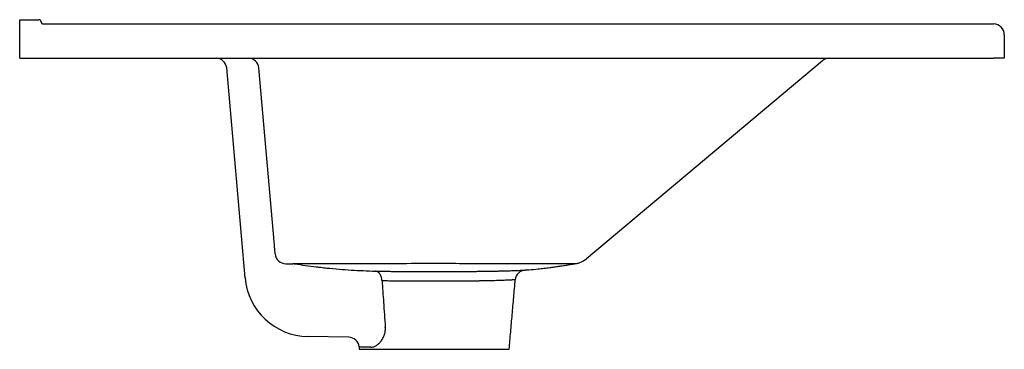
# Model space of a CAD drawing. Header units: millimetres. Extents: x 4566.595 to 4567.055, y 2955.909 to 2956.063.
import ezdxf

# ---------------------------------------------------------------- set-up
doc = ezdxf.new("R2010")
doc.units = ezdxf.units.MM
doc.layers.add('SANINDUSA', color=3, linetype='Continuous')

msp = doc.modelspace()

# ---------------------------------------------------------------- linework, layer by layer
at = {"layer": 'SANINDUSA'}
for p, q in [((4566.595472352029, 2956.062782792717), (4566.604472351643, 2956.062782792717)), ((4566.595472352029, 2956.057782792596), (4566.595472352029, 2956.062782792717)), ((4566.595472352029, 2956.044782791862), (4566.595472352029, 2956.057782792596)), ((4566.606472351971, 2956.060782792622), (4567.050472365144, 2956.060782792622)), ((4567.055472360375, 2956.055782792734), (4567.055472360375, 2956.044782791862)), ((4566.595472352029, 2956.044782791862), (4567.050472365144, 2956.044782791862)), ((4566.970567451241, 2956.043613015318), (4566.860293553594, 2955.951082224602)), ((4567.055472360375, 2956.044782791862), (4567.050472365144, 2956.044782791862)), ((4566.700755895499, 2955.942149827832), (4566.692175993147, 2956.040218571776)), ((4566.714472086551, 2955.957478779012), (4566.707233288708, 2956.040218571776)), ((4566.749167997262, 2955.914436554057), (4566.730118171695, 2955.914769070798)), ((4566.754154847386, 2955.908782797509), (4566.824154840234, 2955.908782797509))]:
    msp.add_line(p, q, dxfattribs=at)
at = {"layer": 'SANINDUSA', "flags": 128}
msp.add_lwpolyline([(4566.764743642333, 2955.940753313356), (4566.764702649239, 2955.941267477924), (4566.764627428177, 2955.941771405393), (4566.764518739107, 2955.94225964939), (4566.764377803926, 2955.942726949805), (4566.764206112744, 2955.943168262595), (4566.764005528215, 2955.943578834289), (4566.763778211, 2955.943954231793), (4566.763526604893, 2955.94429040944), (4566.763253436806, 2955.944583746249), (4566.762961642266, 2955.944831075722), (4566.762654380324, 2955.945029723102), (4566.762334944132, 2955.945177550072), (4566.762006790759, 2955.945272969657), (4566.761673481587, 2955.945314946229)], dxfattribs=at)
at = {"layer": 'SANINDUSA'}
for centre, radius, start, end in [((4566.604472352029, 2956.061782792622), 0.0009999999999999, 0, 90), ((4566.606472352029, 2956.061782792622), 0.0010000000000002, 180, 270), ((4567.050472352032, 2956.055782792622), 0.005, 0, 90), ((4566.687195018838, 2956.039782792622), 0.0050000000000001, 4.999999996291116, 90), ((4566.702252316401, 2956.039782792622), 0.005, 4.999999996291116, 90), ((4566.973781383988, 2956.039782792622), 0.005, 90, 130.0000000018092), ((4566.719814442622, 2955.953782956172), 0.0049999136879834, 185.0005001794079, 270.0009481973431), ((4566.853865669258, 2955.958742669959), 0.0100000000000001, 289.1786030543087, 310.0000000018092), ((4566.730641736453, 2955.944764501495), 0.03, 184.9999999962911, 268.9999999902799), ((4566.83197618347, 2955.940812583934), 0.0050000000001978, 94.52856057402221, 175.0035996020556), ((4566.749078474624, 2955.909437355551), 0.0050000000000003, 4.97319309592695, 88.99999999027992)]:
    msp.add_arc(centre, radius, start, end, dxfattribs=at)
for points, knots in [([(4566.714833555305, 2955.953347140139), (4566.714833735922, 2955.953345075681), (4566.714831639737, 2955.953369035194), (4566.71482308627, 2955.953466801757), (4566.714816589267, 2955.95354106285), (4566.714799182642, 2955.953740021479), (4566.714788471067, 2955.953862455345), (4566.714763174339, 2955.954151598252), (4566.714748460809, 2955.954319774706), (4566.714715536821, 2955.954696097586), (4566.714697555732, 2955.954901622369), (4566.714658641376, 2955.955346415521), (4566.714637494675, 2955.955588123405), (4566.714593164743, 2955.956094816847), (4566.714570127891, 2955.956358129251), (4566.71452234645, 2955.956904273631), (4566.714497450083, 2955.957188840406), (4566.714472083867, 2955.957478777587)], [0, 0, 0, 0, 0.125, 0.125, 0.25, 0.25, 0.375, 0.375, 0.5, 0.5, 0.625, 0.625, 0.75, 0.75, 0.875, 0.875, 1, 1, 1, 1]), ([(4566.723642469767, 2955.948783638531), (4566.723741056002, 2955.948767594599), (4566.725506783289, 2955.948480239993), (4566.728950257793, 2955.947977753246), (4566.733037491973, 2955.94743154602), (4566.73545716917, 2955.9471664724), (4566.736196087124, 2955.947085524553)], [0, 0, 0, 0, 0.0236525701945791, 0.4236289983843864, 0.8239885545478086, 1, 1, 1, 1]), ([(4566.851866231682, 2955.948783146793), (4566.848067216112, 2955.948783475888), (4566.835093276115, 2955.948784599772), (4566.817530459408, 2955.948791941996), (4566.799178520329, 2955.948796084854), (4566.783884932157, 2955.948796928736), (4566.767062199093, 2955.948793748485), (4566.747670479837, 2955.948786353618), (4566.734396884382, 2955.948784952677), (4566.727240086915, 2955.948784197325)], [0, 0, 0, 0, 0.0914555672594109, 0.3123280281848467, 0.4227691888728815, 0.5332101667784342, 0.6804593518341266, 0.8277115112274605, 0.9999999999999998, 0.9999999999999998, 0.9999999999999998, 0.9999999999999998]), ([(4566.736196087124, 2955.947085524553), (4566.737137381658, 2955.946977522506), (4566.739956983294, 2955.946654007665), (4566.744667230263, 2955.946229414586), (4566.75032682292, 2955.945814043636), (4566.755996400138, 2955.945505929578), (4566.75978111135, 2955.945378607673), (4566.761673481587, 2955.945314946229)], [0, 0, 0, 0, 0.11126517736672, 0.3332893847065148, 0.5553137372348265, 0.7776551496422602, 1, 1, 1, 1]), ([(4566.831540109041, 2955.945804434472), (4566.832128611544, 2955.945848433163), (4566.834168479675, 2955.946000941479), (4566.837118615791, 2955.946294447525), (4566.840376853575, 2955.946652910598), (4566.842532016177, 2955.946916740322), (4566.844125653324, 2955.947124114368), (4566.845163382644, 2955.947263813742), (4566.846203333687, 2955.94740822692), (4566.847277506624, 2955.947561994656), (4566.848382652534, 2955.947725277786), (4566.849508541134, 2955.947897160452), (4566.850611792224, 2955.94807104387), (4566.851692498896, 2955.948246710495), (4566.852753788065, 2955.948424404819), (4566.853785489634, 2955.94860221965), (4566.854490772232, 2955.948726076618), (4566.85482820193, 2955.948786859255), (4566.85485966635, 2955.948792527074)], [0, 0, 0, 0, 0.0669054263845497, 0.2319076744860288, 0.335193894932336, 0.4371827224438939, 0.476899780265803, 0.5163677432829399, 0.5552845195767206, 0.5943367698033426, 0.6399478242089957, 0.6879847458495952, 0.7394277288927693, 0.7950703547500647, 0.8555276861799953, 0.921269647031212, 0.9926586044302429, 1, 1, 1, 1]), ([(4566.854760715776, 2955.948782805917), (4566.854758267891, 2955.948782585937), (4566.854809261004, 2955.948787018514), (4566.854954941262, 2955.948801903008), (4566.855047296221, 2955.948812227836), (4566.855343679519, 2955.948850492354), (4566.855564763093, 2955.948885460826), (4566.856232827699, 2955.949016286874), (4566.856693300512, 2955.949138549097), (4566.85715080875, 2955.949297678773)], [0, 0, 0, 0, 0.1250000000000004, 0.1250000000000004, 0.2500000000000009, 0.2500000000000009, 0.500000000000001, 0.500000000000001, 1, 1, 1, 1]), ([(4566.761673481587, 2955.945314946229), (4566.762055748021, 2955.945308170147), (4566.762820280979, 2955.945294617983), (4566.764011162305, 2955.945275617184), (4566.765233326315, 2955.945257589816), (4566.766727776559, 2955.945237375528), (4566.768514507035, 2955.945215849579), (4566.770555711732, 2955.945194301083), (4566.771945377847, 2955.945182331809), (4566.772613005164, 2955.945176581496)], [0, 0, 0, 0, 0.1157979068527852, 0.231595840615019, 0.3479801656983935, 0.464363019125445, 0.6474163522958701, 0.8306107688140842, 0.9999999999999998, 0.9999999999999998, 0.9999999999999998, 0.9999999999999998]), ([(4566.772613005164, 2955.945176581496), (4566.772666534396, 2955.945176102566), (4566.77345837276, 2955.945169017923), (4566.775040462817, 2955.945157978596), (4566.777354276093, 2955.945143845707), (4566.779691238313, 2955.945133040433), (4566.782035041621, 2955.945125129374), (4566.784379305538, 2955.945119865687), (4566.786761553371, 2955.945117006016), (4566.789175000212, 2955.945116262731), (4566.791611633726, 2955.945117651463), (4566.794016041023, 2955.945121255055), (4566.796380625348, 2955.945127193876), (4566.79869833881, 2955.945135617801), (4566.801010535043, 2955.945146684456), (4566.803300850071, 2955.945161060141), (4566.804887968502, 2955.945172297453), (4566.805685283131, 2955.945179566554), (4566.805744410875, 2955.945180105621)], [0, 0, 0, 0, 0.0051828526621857, 0.0766680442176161, 0.1482131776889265, 0.2196988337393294, 0.2891981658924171, 0.3587516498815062, 0.4282511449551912, 0.4998037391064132, 0.5714158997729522, 0.6429688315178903, 0.7123867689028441, 0.7818593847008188, 0.8512773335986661, 0.9227444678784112, 0.9942708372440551, 1, 1, 1, 1]), ([(4566.805744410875, 2955.945180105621), (4566.806427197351, 2955.945186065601), (4566.807830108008, 2955.945198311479), (4566.809881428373, 2955.945220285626), (4566.811908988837, 2955.945245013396), (4566.813883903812, 2955.945272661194), (4566.815798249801, 2955.945303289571), (4566.817643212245, 2955.945336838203), (4566.819377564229, 2955.945372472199), (4566.820997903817, 2955.945409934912), (4566.822503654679, 2955.945448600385), (4566.823919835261, 2955.945488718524), (4566.825237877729, 2955.945529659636), (4566.826451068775, 2955.945570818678), (4566.827533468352, 2955.945610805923), (4566.828484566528, 2955.945649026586), (4566.829306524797, 2955.945684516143), (4566.830012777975, 2955.945717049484), (4566.830595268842, 2955.945745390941), (4566.831052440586, 2955.945768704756), (4566.831356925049, 2955.945784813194), (4566.831515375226, 2955.94579337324), (4566.831536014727, 2955.94579450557), (4566.831540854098, 2955.94579477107)], [0, 0, 0, 0, 0.0463545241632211, 0.0952439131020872, 0.1441719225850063, 0.1930610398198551, 0.2433945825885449, 0.2937695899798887, 0.3441031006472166, 0.3929784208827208, 0.4418919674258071, 0.4907672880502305, 0.5410662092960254, 0.5914059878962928, 0.6417051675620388, 0.6906454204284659, 0.7396227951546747, 0.788563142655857, 0.838897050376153, 0.8892710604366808, 0.9396050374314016, 0.9858391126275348, 1, 1, 1, 1]), ([(4566.831540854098, 2955.94579477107), (4566.831567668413, 2955.945796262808), (4566.831595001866, 2955.945797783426), (4566.83158140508, 2955.945796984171), (4566.831581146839, 2955.945796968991)], [0, 0, 0, 0, 0.9810071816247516, 1, 1, 1, 1]), ([(4566.831581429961, 2955.945796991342), (4566.831581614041, 2955.945797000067), (4566.831582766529, 2955.945797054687), (4566.831580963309, 2955.945796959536), (4566.831579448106, 2955.945796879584)], [0, 0, 0, 0, 0.1597249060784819, 1, 1, 1, 1]), ([(4566.764743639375, 2955.940753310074), (4566.764981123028, 2955.937433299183), (4566.76521873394, 2955.93411330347), (4566.765456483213, 2955.930793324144), (4566.765735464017, 2955.926897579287), (4566.76601463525, 2955.923001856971), (4566.766294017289, 2955.919106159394)], [0, 0, 0, 0, 0.0100000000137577, 0.0100000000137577, 0.0100000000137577, 0.0217342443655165, 0.0217342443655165, 0.0217342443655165, 0.0217342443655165]), ([(4566.826994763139, 2955.941248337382), (4566.826984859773, 2955.941247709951), (4566.826964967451, 2955.941246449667), (4566.826798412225, 2955.941236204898), (4566.826524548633, 2955.941219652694), (4566.826129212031, 2955.941196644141), (4566.82561591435, 2955.941168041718), (4566.824980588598, 2955.94113448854), (4566.824222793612, 2955.941097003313), (4566.823359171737, 2955.941057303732), (4566.822395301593, 2955.941016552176), (4566.821338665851, 2955.940975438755), (4566.820172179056, 2955.940933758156), (4566.818895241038, 2955.940892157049), (4566.817509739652, 2955.940851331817), (4566.816046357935, 2955.940812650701), (4566.814512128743, 2955.940776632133), (4566.812915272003, 2955.940743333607), (4566.811229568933, 2955.940712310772), (4566.809457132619, 2955.940683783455), (4566.807602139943, 2955.940657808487), (4566.805705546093, 2955.940634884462), (4566.803774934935, 2955.940614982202), (4566.801818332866, 2955.9405980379), (4566.799803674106, 2955.940583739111), (4566.797735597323, 2955.94057219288), (4566.79562013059, 2955.940563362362), (4566.79350348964, 2955.940557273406), (4566.791392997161, 2955.940553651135), (4566.789295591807, 2955.940552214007), (4566.787177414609, 2955.940552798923), (4566.785045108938, 2955.94055553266), (4566.782905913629, 2955.940560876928), (4566.780806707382, 2955.94056887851), (4566.778753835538, 2955.940579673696), (4566.776752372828, 2955.940593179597), (4566.774769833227, 2955.940609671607), (4566.772814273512, 2955.940629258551), (4566.770892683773, 2955.940651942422), (4566.768889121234, 2955.94067949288), (4566.766815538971, 2955.940712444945), (4566.765435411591, 2955.940739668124), (4566.764743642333, 2955.940753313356)], [0, 0, 0, 0, 0.0230810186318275, 0.046361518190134, 0.0707618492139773, 0.0951810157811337, 0.1195812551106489, 0.1446966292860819, 0.169832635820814, 0.1949481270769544, 0.2193634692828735, 0.2437977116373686, 0.2682129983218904, 0.2933386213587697, 0.3184846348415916, 0.3436103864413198, 0.3680159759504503, 0.3924405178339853, 0.4168462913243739, 0.4419600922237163, 0.4670941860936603, 0.4922079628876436, 0.5166053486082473, 0.5410215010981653, 0.5654190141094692, 0.5905243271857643, 0.6156499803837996, 0.6407553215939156, 0.6651625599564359, 0.6895888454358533, 0.7139961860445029, 0.7391129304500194, 0.7642501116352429, 0.7893669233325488, 0.8137805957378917, 0.8382132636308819, 0.8626268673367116, 0.8877499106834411, 0.9128933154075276, 0.938016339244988, 0.9689315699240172, 1, 1, 1, 1]), ([(4566.759573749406, 2955.909763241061), (4566.75993595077, 2955.90975602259), (4566.760304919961, 2955.909810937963), (4566.760868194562, 2955.909976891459), (4566.761057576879, 2955.910046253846), (4566.761439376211, 2955.910212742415), (4566.761631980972, 2955.910310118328), (4566.762203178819, 2955.910637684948), (4566.762578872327, 2955.910904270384), (4566.763131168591, 2955.911374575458), (4566.76331336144, 2955.911543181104), (4566.763672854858, 2955.911905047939), (4566.763850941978, 2955.91209925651), (4566.764369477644, 2955.912714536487), (4566.764692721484, 2955.913164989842), (4566.765132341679, 2955.913907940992), (4566.765271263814, 2955.914166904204), (4566.765530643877, 2955.914710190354), (4566.765650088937, 2955.914992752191), (4566.765862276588, 2955.915573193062), (4566.765955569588, 2955.915872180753), (4566.766113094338, 2955.916489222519), (4566.766177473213, 2955.916809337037), (4566.766317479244, 2955.917776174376), (4566.766342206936, 2955.918434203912), (4566.766294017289, 2955.919106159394)], [0, 0, 0, 0, 0.1250000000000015, 0.1250000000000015, 0.1875000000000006, 0.1875000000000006, 0.2499999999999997, 0.2499999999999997, 0.3749999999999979, 0.3749999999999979, 0.4374999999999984, 0.4374999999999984, 0.4999999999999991, 0.4999999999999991, 0.6250000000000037, 0.6250000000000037, 0.6875000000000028, 0.6875000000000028, 0.7500000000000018, 0.7500000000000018, 0.8125000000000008, 0.8125000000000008, 0.875, 0.875, 1, 1, 1, 1]), ([(4566.759573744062, 2955.909763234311), (4566.759138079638, 2955.909771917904), (4566.758266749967, 2955.909789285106), (4566.757149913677, 2955.909811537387), (4566.756182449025, 2955.909830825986), (4566.75539229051, 2955.909846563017), (4566.754782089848, 2955.909858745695), (4566.754353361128, 2955.90986726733), (4566.754098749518, 2955.909872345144), (4566.754079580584, 2955.909872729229), (4566.754070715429, 2955.909872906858)], [0, 0, 0, 0, 0.1259046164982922, 0.2518094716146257, 0.3803925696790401, 0.5089753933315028, 0.6348802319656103, 0.7607852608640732, 0.8893691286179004, 1, 1, 1, 1])]:
    msp.add_open_spline(points, degree=3, knots=knots, dxfattribs=at)
for points in [[(4566.719814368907, 2955.948782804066), (4566.723078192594, 2955.948782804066)], [(4566.727240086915, 2955.948784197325), (4566.723078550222, 2955.948783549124)], [(4566.85476072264, 2955.948782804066), (4566.851866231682, 2955.948783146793)], [(4566.824154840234, 2955.908782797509), (4566.826995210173, 2955.941248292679)], [(4566.754059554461, 2955.909871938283), (4566.754154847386, 2955.908782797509)]]:
    msp.add_open_spline(points, degree=1, dxfattribs=at)

doc.saveas('drawing.dxf')
